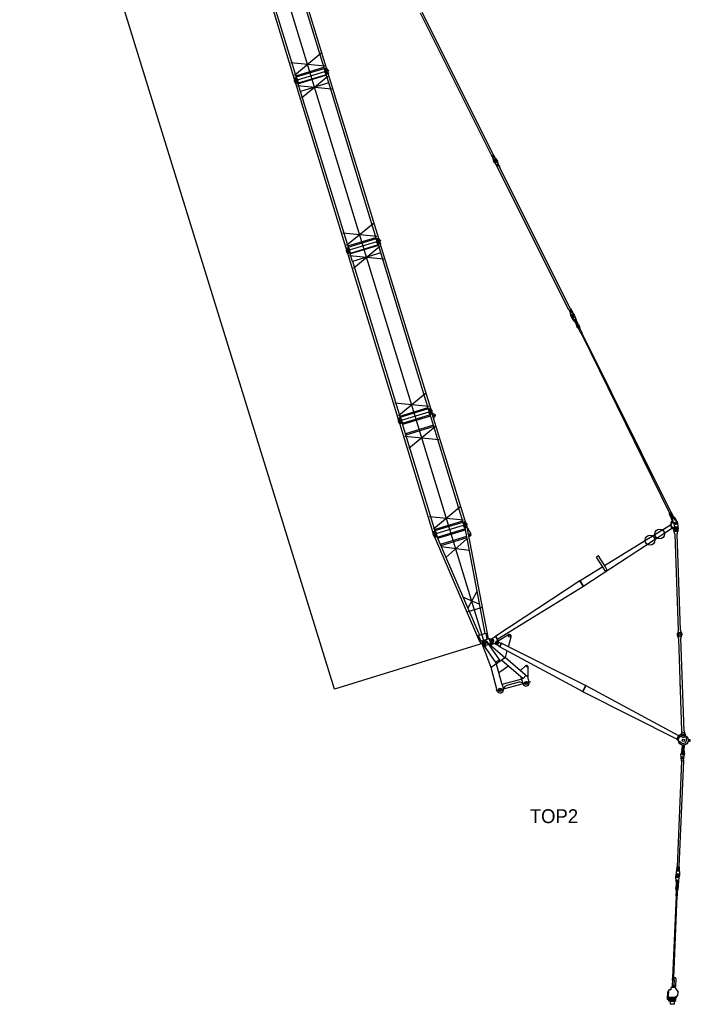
# Model space of a CAD drawing. Extents: x -28247 to 39585, y 18473 to 123068.
# Tile 3 of 5: x 5669 to 39585, y 18473 to 68287. Entities that reach past the tile are written whole.
import ezdxf

# ---------------------------------------------------------------- set-up
doc = ezdxf.new("R2010")
doc.units = 0
doc.layers.get('0').update_dxf_attribs({"linetype": 'CONTINUOUS'})
doc.layers.get('DEFPOINTS').update_dxf_attribs({"linetype": 'CONTINUOUS'})
doc.styles.add('MX_DIMTXSTY_2', font='txt.shx', dxfattribs={"width": 1.15, "bigfont": 'extfont.shx'})
doc.styles.add('MX_NOTE_STANDARD', font='txt.shx', dxfattribs={"bigfont": 'extfont.shx'})
doc.dimstyles.new('MXDIMSTYLE', dxfattribs={"dimtxt": 2.8, "dimasz": 2.5, "dimexe": 1, "dimexo": 0.5, "dimgap": 0.5, "dimtad": 1, "dimdsep": 46, "dimtxsty": 'MX_NOTE_STANDARD', "dimblk1": 'OPEN30', "dimblk2": 'OPEN30', "dimsah": 1, "dimcen": 2.5, "dimadec": 0, "dimazin": 0, "dimtfac": 1, "dimtmove": 0, "dimatfit": 3, "dimldrblk": 'OPEN30', "dimfxl": 1, "dimtzin": 0, "dimarcsym": 0})

# ---------------------------------------------------------------- blocks, each defined once
blk = doc.blocks.new('_OPEN30')
at = {"color": 0, "linetype": 'ByBlock', "lineweight": -2}
for p, q in [((-1, 0.267949), (0, 0)), ((0, 0), (-1, -0.267949)), ((0, 0), (-1, 0))]:
    blk.add_line(p, q, dxfattribs=at)
blk = doc.blocks.new('*D1')
at = {"color": 7, "linetype": 'CONTINUOUS'}
for p, q in [((2583.676879, 122738.175797), (-5004.73171, 120390.461091)), ((21596.609094, 34411.573082), (-5003.776386, 120390.756651)), ((29184.062359, 36758.992228), (21595.65377, 34411.277522))]:
    blk.add_line(p, q, dxfattribs=at)
at = {"layer": 'DEFPOINTS', "color": 0, "linetype": 'CONTINUOUS'}
for p in [(2584.154541, 122738.323577), (-5003.776386, 120390.756651), (29184.540021, 36759.140008)]:
    blk.add_point(p, dxfattribs=at)
at = {"color": 7, "linetype": 'CONTINUOUS', "xscale": 2.77, "yscale": 2.77, "zscale": 2.77}
for p, rotation in [((-5003.776386, 120390.756651), 107.19111), ((21596.609094, 34411.573082), 287.19111)]:
    blk.add_blockref('_OPEN30', p, dxfattribs=dict(at, rotation=rotation))
at = {"color": 7, "linetype": 'CONTINUOUS', "insert": (8726.790343, 77534.313203), "char_height": 900, "attachment_point": 5, "rotation": 287.1911234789, "style": 'MX_DIMTXSTY_2'}
blk.add_mtext('\\A1;90000', dxfattribs=at)

msp = doc.modelspace()

# ---------------------------------------------------------------- linework, layer by layer
at = {"color": 30, "linetype": 'CONTINUOUS'}
for p, q in [((29251.523242, 36540.050853), (9857.544531, 99974.159075)), ((21192.979008, 65829.565829), (18641.745613, 74174.177203)), ((19553.587395, 65328.347684), (17002.353999, 73672.959058)), ((19662.89292, 65361.766126), (17246.239651, 73266.190857)), ((21083.673483, 65796.147388), (18667.020214, 73700.57212)), ((29530.953596, 61436.974322), (25943.491917, 68609.874144)), ((29610.642306, 61476.829917), (26023.180627, 68649.729739)), ((20906.988633, 66569.690059), (19571.945784, 65463.940087)), ((21102.031872, 65931.739791), (19376.902545, 66101.890356)), ((19636.462237, 65448.21599), (21057.2428, 65882.597252)), ((19654.150912, 65390.35961), (21074.931477, 65824.740872)), ((21207.706087, 65834.068402), (21069.042035, 65791.674053)), ((21078.39803, 65761.072332), (21069.042035, 65791.674053)), ((21217.062081, 65803.466679), (21078.39803, 65761.072332)), ((21082.605766, 65762.358781), (21094.051717, 65671.223002)), ((21217.062081, 65803.466679), (21207.706087, 65834.068402)), ((21212.758714, 65802.150993), (21254.232604, 65720.195783)), ((21295.385366, 65717.615046), (19526.510218, 65176.809351)), ((19677.619999, 65366.268698), (19538.955947, 65323.87435)), ((19548.311941, 65293.272628), (19538.955947, 65323.87435)), ((19686.975992, 65335.666976), (19548.311941, 65293.272628)), ((19552.519678, 65294.559077), (19563.965629, 65203.423298)), ((19686.975992, 65335.666976), (19677.619999, 65366.268698)), ((19682.672626, 65334.351289), (19724.146516, 65252.39608)), ((21172.555427, 65505.431031), (19751.774864, 65071.049769)), ((21180.171189, 65476.074939), (19761.972646, 65042.483088)), ((19919.842576, 64326.034189), (21254.885425, 65431.784161)), ((21144.004477, 65561.534982), (21102.530587, 65643.490192)), ((21139.79674, 65560.248532), (21278.460792, 65602.642881)), ((21139.79674, 65560.248532), (21149.152735, 65529.646811)), ((21149.152735, 65529.646811), (21287.816786, 65572.041158)), ((21181.794471, 65475.211832), (21163.784183, 65534.120146)), ((21192.657976, 65469.435649), (21180.171189, 65476.074939)), ((21306.684153, 65096.477165), (21192.657976, 65469.435649)), ((21274.157425, 65601.327195), (21262.711474, 65692.462973)), ((23824.323103, 57222.927213), (21273.089708, 65567.538587)), ((21278.460792, 65602.642881), (21287.816786, 65572.041158)), ((19613.918389, 65093.735279), (19572.444499, 65175.690488)), ((19609.710652, 65092.448829), (19748.374704, 65134.843177)), ((19609.710652, 65092.448829), (19619.066647, 65061.847107)), ((19619.066647, 65061.847107), (19757.730697, 65104.241455)), ((22184.93149, 56721.709068), (19633.698094, 65066.320442)), ((19724.799337, 64963.984458), (21449.928664, 64793.833893)), ((19744.071337, 65133.527491), (19732.625386, 65224.66327)), ((19761.013908, 65040.830569), (19743.00362, 65099.738883)), ((19748.374704, 65134.843177), (19757.730697, 65104.241455)), ((19755.333356, 65029.996302), (19761.972646, 65042.483088)), ((19869.359534, 64657.037818), (19755.333356, 65029.996302)), ((21306.684153, 65096.477165), (19869.359534, 64657.037818)), ((23715.017578, 57189.508772), (21298.364309, 65093.933504)), ((22294.237015, 56755.12751), (19877.583746, 64659.552242)), ((29521.607241, 61432.299826), (29547.097027, 61445.048314)), ((29521.607241, 61432.299826), (29607.940673, 61259.681661)), ((29547.097027, 61445.048314), (29632.086768, 61275.116772)), ((29594.498874, 61468.755924), (29619.98866, 61481.504412)), ((29594.498874, 61468.755924), (29679.488615, 61298.824382)), ((29619.98866, 61481.504412), (29706.322092, 61308.886247)), ((29628.955567, 61281.377408), (29676.357414, 61305.085018)), ((29632.086768, 61275.116772), (29679.488615, 61298.824382)), ((29777.762745, 61231.738235), (29726.119322, 61281.851422)), ((29626.818033, 61156.244588), (29617.697428, 61227.625182)), ((29651.337254, 61094.668268), (29636.572384, 61124.189681)), ((29651.368068, 61094.684515), (29666.131867, 61065.165244)), ((29685.930096, 61038.130772), (29737.572096, 60988.018967)), ((29722.9245, 61074.567981), (29700.558777, 61119.286808)), ((29757.370326, 60960.984496), (29848.177584, 60779.421201)), ((29785.530857, 61105.879991), (29763.165135, 61150.598817)), ((29774.925273, 60966.404082), (29840.885544, 60999.393521)), ((29819.656716, 60876.966428), (29774.925273, 60966.404082)), ((29812.325032, 61175.184865), (29797.560161, 61204.706277)), ((29803.446142, 60868.858854), (29819.656716, 60876.966428)), ((29812.355845, 61175.20111), (29827.119644, 61145.681841)), ((29857.523911, 60784.095407), (29819.656861, 60876.966059)), ((29836.875519, 61113.624774), (29845.995872, 61042.246149)), ((29885.616985, 60909.955867), (29840.885544, 60999.393521)), ((29848.177584, 60779.421201), (29857.523938, 60784.095696)), ((29855.751745, 61010.189082), (29946.559003, 60828.625787)), ((33444.985618, 53611.195873), (29857.523938, 60784.095696)), ((29885.616607, 60909.956031), (29937.212437, 60823.951433)), ((29885.616985, 60909.955867), (29901.827561, 60918.06344)), ((29937.212648, 60823.951292), (29946.559003, 60828.625787)), ((33524.674327, 53651.051469), (29937.212648, 60823.951292)), ((23538.332728, 57963.051444), (22203.289879, 56857.301471)), ((23733.375967, 57325.101175), (22008.24664, 57495.25174)), ((23926.729461, 57110.97643), (22157.854313, 56570.170735)), ((22267.806332, 56841.577374), (23688.586895, 57275.958637)), ((22285.495007, 56783.720994), (23706.275572, 57218.102256)), ((23803.899522, 56898.792415), (22383.118959, 56464.411153)), ((23811.515284, 56869.436323), (22393.316741, 56435.844473)), ((22551.186671, 55719.395573), (23886.22952, 56825.145545)), ((23839.050182, 57227.429786), (23700.38613, 57185.035437)), ((23709.742125, 57154.433716), (23700.38613, 57185.035437)), ((23848.406176, 57196.828063), (23709.742125, 57154.433716)), ((23713.949861, 57155.720165), (23725.395812, 57064.584386)), ((23775.348572, 56954.896366), (23733.874682, 57036.851576)), ((23771.140835, 56953.609916), (23909.804887, 56996.004265)), ((23771.140835, 56953.609916), (23780.49683, 56923.008195)), ((23780.49683, 56923.008195), (23919.160881, 56965.402542)), ((23813.138566, 56868.573216), (23795.128278, 56927.48153)), ((23824.002071, 56862.797033), (23811.515284, 56869.436323)), ((23938.028248, 56489.838549), (23824.002071, 56862.797033)), ((23848.406176, 57196.828063), (23839.050182, 57227.429786)), ((23844.102809, 57195.512377), (23885.576699, 57113.557168)), ((23905.50152, 56994.688579), (23894.055569, 57085.824357)), ((26455.667198, 48616.288598), (23904.433803, 56960.899971)), ((23909.804887, 56996.004265), (23919.160881, 56965.402542)), ((22308.964094, 56759.630082), (22170.300042, 56717.235734)), ((22179.656036, 56686.634012), (22170.300042, 56717.235734)), ((22318.320087, 56729.028361), (22179.656036, 56686.634012)), ((22183.863773, 56687.920461), (22195.309724, 56596.784682)), ((22245.262484, 56487.096663), (22203.788594, 56569.051872)), ((22241.054747, 56485.810214), (22379.718799, 56528.204561)), ((22241.054747, 56485.810214), (22250.410742, 56455.208492)), ((22250.410742, 56455.208492), (22389.074792, 56497.60284)), ((24816.275585, 48115.070453), (22265.042189, 56459.681826)), ((22318.320087, 56729.028361), (22308.964094, 56759.630082)), ((22314.016721, 56727.712673), (22355.490611, 56645.757464)), ((22356.143432, 56357.345842), (24081.272759, 56187.195277)), ((22375.415432, 56526.888875), (22363.969481, 56618.024654)), ((22392.358002, 56434.191953), (22374.347714, 56493.100268)), ((22379.718799, 56528.204561), (22389.074792, 56497.60284)), ((22386.677451, 56423.357687), (22393.316741, 56435.844473)), ((22500.703629, 56050.399203), (22386.677451, 56423.357687)), ((23938.028248, 56489.838549), (22500.703629, 56050.399203)), ((26346.361673, 48582.870156), (23929.708404, 56487.294888)), ((24925.58111, 48148.488894), (22508.927841, 56052.913626)), ((33435.639262, 53606.521378), (33461.129048, 53619.269866)), ((33435.639262, 53606.521378), (33521.972694, 53433.903213)), ((33461.129048, 53619.269866), (33546.118789, 53449.338324)), ((33508.530896, 53642.977475), (33534.020682, 53655.725964)), ((33508.530896, 53642.977475), (33593.520636, 53473.045934)), ((33540.850054, 53330.466139), (33531.72945, 53401.846734)), ((33534.020682, 53655.725964), (33620.354113, 53483.1078)), ((33542.987588, 53455.59896), (33590.389435, 53479.30657)), ((33546.118789, 53449.338324), (33593.520636, 53473.045934)), ((33691.794767, 53405.959787), (33640.151344, 53456.072973)), ((33699.510121, 53280.063084), (33677.144386, 53324.781904)), ((33726.357053, 53349.406416), (33711.592182, 53378.927829)), ((33829.224118, 53087.774529), (33729.639844, 53341.954931)), ((33565.369276, 53268.889819), (33550.604406, 53298.411233)), ((33712.95578, 53029.623485), (33569.309687, 53261.766763)), ((33636.903773, 53248.751055), (33614.538038, 53293.469876)), ((33681.637567, 53136.952638), (33698.631019, 53145.451767)), ((33681.637567, 53136.952638), (33824.780018, 52850.748696)), ((33698.631019, 53145.451767), (33841.773469, 52859.247825)), ((33712.954656, 53029.62494), (33730.842184, 53038.571234)), ((33745.138551, 53168.712111), (33762.131648, 53177.211062)), ((33745.138551, 53168.712111), (33888.281001, 52882.508168)), ((33747.835636, 53047.070363), (33794.343167, 53070.330706)), ((33762.131648, 53177.211062), (33905.274098, 52891.007121)), ((33762.149371, 53020.686345), (33806.868178, 53043.052073)), ((33762.149371, 53020.686345), (33918.711262, 52707.651111)), ((33806.868178, 53043.052073), (33963.430068, 52730.016839)), ((33811.336265, 53078.829658), (33829.223792, 53087.775953)), ((33824.780018, 52850.748696), (33841.773469, 52859.247825)), ((33835.421162, 52800.384301), (33861.361572, 52813.358174)), ((33917.719701, 52700.67379), (33861.361572, 52813.358174)), ((33888.281001, 52882.508168), (33905.274098, 52891.007121)), ((33913.241435, 52839.305443), (33939.180342, 52852.278566)), ((33969.599564, 52726.621059), (33913.241435, 52839.305443)), ((33995.538473, 52739.594182), (33939.180342, 52852.278566)), ((33891.779292, 52687.699917), (33835.421162, 52800.384301)), ((33918.711262, 52707.651111), (33963.430068, 52730.016839)), ((33948.145555, 52625.316802), (33936.426431, 52648.748424)), ((33954.8382, 52623.113355), (33948.126842, 52625.349631)), ((33948.145419, 52625.316734), (34011.641817, 52657.073914)), ((33954.859197, 52623.079652), (34009.404871, 52650.360204)), ((34072.499208, 52387.866505), (33954.859334, 52623.079721)), ((34011.641831, 52657.07392), (33999.922706, 52680.505542)), ((34009.3967, 52650.406441), (34011.62685, 52657.099414)), ((34127.044869, 52415.146777), (34009.404885, 52650.36021)), ((34072.499318, 52387.866288), (34127.044992, 52415.146839)), ((34079.208004, 52385.63075), (34072.499318, 52387.866069)), ((34079.207772, 52385.630979), (34124.809683, 52408.438384)), ((34085.915595, 52388.985839), (38540.502319, 43319.023581)), ((38622.210444, 43356.756622), (34118.101737, 52405.083462)), ((34127.046694, 52415.147186), (34124.81139, 52408.438752)), ((26169.676823, 49356.412828), (24834.633974, 48250.662855)), ((26364.720062, 48718.462559), (24639.590735, 48888.613124)), ((24810.877815, 47970.160256), (26543.097838, 48499.759224)), ((24899.150427, 48234.938758), (26319.93099, 48669.320021)), ((24916.839102, 48177.082378), (26337.619667, 48611.46364)), ((26470.394277, 48620.79117), (26331.730225, 48578.396821)), ((26341.08622, 48547.7951), (26331.730225, 48578.396821)), ((26479.750271, 48590.189448), (26341.08622, 48547.7951)), ((26345.293956, 48549.081549), (26356.739907, 48457.94577)), ((26406.719224, 48348.307697), (26365.257029, 48430.224655)), ((26402.520258, 48346.992559), (26541.18431, 48389.386907)), ((26402.520258, 48346.992559), (26411.879177, 48316.381274)), ((26411.879177, 48316.381274), (26550.543228, 48358.775622)), ((28100.64589, 42845.068584), (26426.510625, 48320.854609)), ((26479.750271, 48590.189448), (26470.394277, 48620.79117)), ((26475.446904, 48588.873761), (26516.920794, 48506.918552)), ((26536.886791, 48388.052095), (26525.449611, 48479.159184)), ((28209.951415, 42878.487025), (26535.81615, 48354.27305)), ((26541.18431, 48389.386907), (26550.543228, 48358.775622)), ((26554.448813, 48380.203849), (26544.885776, 48377.280101)), ((26554.448813, 48380.203849), (26666.710869, 48320.497507)), ((24940.308189, 48152.991466), (24801.644137, 48110.597119)), ((24811.000131, 48079.995396), (24801.644137, 48110.597119)), ((24949.664182, 48122.389745), (24811.000131, 48079.995396)), ((24815.207868, 48081.281845), (24826.653819, 47990.146067)), ((24876.645623, 47880.501355), (24835.183427, 47962.418312)), ((24872.395918, 47879.18116), (25011.05997, 47921.575508)), ((24872.395918, 47879.18116), (24881.754837, 47848.569876)), ((24881.754837, 47848.569876), (25020.418887, 47890.964224)), ((26570.569365, 42377.271804), (24896.434099, 47853.057829)), ((24949.664182, 48122.389745), (24940.308189, 48152.991466)), ((24945.360816, 48121.074058), (24986.834706, 48039.118848)), ((25006.807342, 47920.264878), (24995.363523, 48011.35948)), ((26679.87489, 42410.690245), (25005.739624, 47886.47627)), ((25011.05997, 47921.575508), (25020.418887, 47890.964224)), ((26435.287716, 48292.146369), (25014.516716, 47857.76803)), ((26452.976393, 48234.289988), (25032.205393, 47799.91165)), ((26454.438267, 48229.50847), (26448.194874, 48232.828114)), ((26613.493748, 48134.406701), (26603.93071, 48131.482953)), ((25180.111023, 47333.275298), (25173.86763, 47336.594943)), ((26596.090941, 47766.188838), (25175.319941, 47331.8105)), ((26613.779617, 47708.332459), (25193.008617, 47273.95412)), ((26678.40632, 47692.589784), (25343.328142, 46586.818554)), ((26591.309421, 47764.726965), (26594.629067, 47770.970358)), ((25148.291543, 47224.781309), (26873.452483, 47054.629953)), ((27923.931802, 43618.706885), (26588.821463, 42513.040848)), ((38622.210444, 43356.756622), (38604.961283, 43348.790911)), ((38755.897441, 43021.949769), (38604.961283, 43348.790911)), ((38773.146601, 43029.91548), (38622.210444, 43356.756622)), ((26393.817024, 43150.89841), (28118.945803, 42980.852247)), ((26653.414969, 42497.235739), (28074.185969, 42931.614078)), ((26671.103645, 42439.379359), (28091.874645, 42873.757698)), ((28224.678493, 42882.989597), (28086.014442, 42840.595249)), ((28234.00525, 42852.483506), (28095.341198, 42810.089157)), ((28234.00525, 42852.483506), (28224.678493, 42882.989597)), ((28229.701884, 42851.167819), (28271.175774, 42769.212609)), ((38555.462335, 43281.865362), (38538.212621, 43273.899396)), ((38638.834064, 43056.011064), (38538.212621, 43273.899396)), ((38557.752034, 43326.989547), (38540.502319, 43319.023581)), ((38691.438477, 42992.182438), (38540.502319, 43319.023581)), ((38656.083779, 43063.97703), (38555.462335, 43281.865362)), ((38708.688191, 43000.148405), (38557.752034, 43326.989547)), ((38675.433386, 43282.174886), (38566.710881, 43231.966528)), ((38627.109623, 43298.408812), (38581.716234, 43277.446017)), ((38618.548148, 43195.340035), (38601.298434, 43187.374069)), ((38656.457544, 43234.858048), (38611.064155, 43213.895254)), ((38638.834064, 43056.011064), (38625.216044, 43049.722224)), ((38625.216054, 43049.722152), (38682.725327, 42897.569463)), ((38679.516727, 43184.925084), (38634.123338, 43163.96229)), ((38701.721533, 42919.832879), (38638.834064, 43056.011064)), ((38658.051314, 43329.241241), (38640.8016, 43321.275274)), ((38741.423043, 43103.386942), (38640.8016, 43321.275274)), ((38664.66631, 43095.47455), (38647.416595, 43087.508583)), ((38718.971247, 42927.798846), (38656.083779, 43063.97703)), ((38758.672758, 43111.352909), (38658.051314, 43329.241241)), ((38683.006558, 43225.10711), (38665.757397, 43217.141399)), ((38722.355833, 43094.581651), (38675.146584, 43072.780287)), ((38708.688191, 43000.148405), (38691.438477, 42992.182438)), ((38718.971247, 42927.798846), (38701.721533, 42919.832879)), ((38757.647347, 42799.888048), (38710.213549, 42874.426124)), ((38729.12472, 43125.241625), (38711.875559, 43117.275914)), ((38804.310511, 42967.208758), (38741.423043, 43103.386942)), ((38744.234293, 42820.933237), (38803.087991, 42855.984375)), ((38773.146601, 43029.91548), (38755.897441, 43021.949769)), ((38821.560226, 42975.174724), (38758.672758, 43111.352909)), ((38772.290273, 43117.64144), (38758.672787, 43111.352846)), ((38772.290273, 43117.64144), (38933.251733, 42825.700549)), ((38821.560226, 42975.174724), (38804.310511, 42967.208758)), ((28312.328535, 42766.631872), (26543.424698, 42225.817406)), ((26694.554153, 42415.178199), (26555.890101, 42372.78385)), ((26565.216858, 42342.277759), (26555.890101, 42372.78385)), ((26703.88091, 42384.672108), (26565.216858, 42342.277759)), ((26569.47241, 42343.578827), (26580.927924, 42252.445972)), ((26703.88091, 42384.672108), (26694.554153, 42415.178199)), ((26699.615795, 42383.368116), (26741.089685, 42301.412905)), ((28191.004059, 42526.778992), (26782.961462, 42096.292163)), ((28202.275936, 42466.960777), (26807.057374, 42040.394694)), ((28095.341198, 42810.089157), (28086.014442, 42840.595249)), ((28099.548935, 42811.375607), (28110.994887, 42720.239828)), ((28160.947646, 42610.551808), (28119.483319, 42692.509941)), ((28156.692094, 42609.25074), (28166.048089, 42578.649018)), ((28156.701657, 42609.253664), (28295.365709, 42651.648011)), ((28166.057651, 42578.651942), (28304.721703, 42621.04629)), ((28180.402208, 42583.037563), (29189.168294, 37231.116788)), ((28291.110157, 42650.346944), (28279.664206, 42741.482722)), ((28290.377147, 42616.660668), (29356.920825, 36958.239713)), ((28295.356146, 42651.645088), (28304.71214, 42621.043367)), ((28319.106303, 42572.218391), (28299.45176, 42568.509848)), ((28319.106303, 42572.218391), (28484.439546, 42274.864431)), ((38683.711231, 42558.502276), (34198.234467, 39623.227917)), ((38579.609494, 42722.19659), (35248.527551, 40664.536136)), ((38587.690927, 42739.15803), (38574.146076, 42730.570423)), ((38688.979112, 42550.019976), (38574.146076, 42730.570423)), ((38765.735726, 42459.222056), (38587.690927, 42739.15803)), ((38593.054437, 42730.779918), (38614.9774, 42744.731035)), ((38624.212464, 42786.164277), (38608.976844, 42810.034047)), ((38702.523963, 42558.607583), (38688.979112, 42550.019976)), ((38792.837997, 42632.64099), (38695.012481, 42570.396886)), ((38749.999185, 42464.698743), (38748.254048, 42514.668278)), ((38807.260145, 42280.58513), (38755.695819, 42433.378487)), ((38757.647347, 42799.888048), (38792.837997, 42632.64099)), ((38814.959582, 42466.967422), (38813.214445, 42516.936957)), ((38842.99134, 42790.262338), (38841.649397, 42792.945467)), ((38903.159609, 42520.078204), (38904.904746, 42470.108669)), ((38925.588005, 42284.717615), (38966.367382, 42440.735986)), ((38938.690976, 42788.726732), (38967.443185, 42531.121297)), ((38969.865142, 42472.377347), (38968.120005, 42522.346883)), ((26630.861558, 42142.752104), (26589.397231, 42224.710238)), ((26626.606006, 42141.451036), (26635.962001, 42110.849314)), ((26626.615569, 42141.45396), (26765.279621, 42183.848308)), ((26635.971563, 42110.852238), (26774.635615, 42153.246587)), ((26650.31612, 42115.237861), (28930.294571, 36827.805461)), ((26761.024069, 42182.54724), (26749.578118, 42273.683019)), ((26760.291058, 42148.860964), (28916.774717, 37147.836746)), ((26765.270058, 42183.845384), (26774.626052, 42153.243663)), ((28264.40871, 42137.322915), (26939.880125, 41732.369178)), ((28275.690152, 42077.507624), (26963.985601, 41676.474633)), ((27224.569556, 41072.156412), (28286.843982, 42018.280734)), ((28425.881276, 42150.091359), (28379.96029, 42141.384774)), ((38982.111076, 37394.310766), (38812.455805, 42252.149147)), ((39092.044055, 37398.150068), (38922.388783, 42255.988449)), ((28397.581366, 41430.786284), (26987.848709, 41621.133403)), ((34936.351644, 41155.536742), (34842.031179, 41095.549035)), ((35291.151022, 40389.208169), (34842.031179, 41095.549035)), ((35287.803337, 40602.860674), (34936.351644, 41155.536742)), ((36113.646299, 41184.941289), (36108.579468, 41181.721471)), ((35153.453854, 40605.81304), (34019.009353, 39905.015069)), ((35157.754078, 40598.890751), (35152.687248, 40595.670934)), ((35374.974944, 40441.844181), (35288.128743, 40602.274064)), ((35371.879019, 40430.000818), (35303.476806, 40386.533278)), ((34005.368874, 39896.323273), (29743.620517, 37103.25511)), ((34013.545936, 39913.388902), (34000.100992, 39904.805574)), ((34190.061686, 39606.062381), (34000.100992, 39904.805574)), ((34203.506628, 39614.645709), (34013.545936, 39913.388902)), ((34184.593987, 39614.536122), (29847.722254, 36939.560797)), ((34203.506628, 39614.645709), (34190.061686, 39606.062381)), ((28907.950684, 38723.092373), (28084.178389, 39078.681148)), ((28789.238154, 39352.911379), (28330.470615, 38507.513643)), ((29064.85405, 38552.510303), (28275.511325, 38311.181207)), ((28552.867646, 37703.102483), (28547.756664, 37698.71651)), ((38978.911853, 37365.581601), (38938.132477, 37209.563228)), ((39097.239714, 37369.714086), (39148.804039, 37216.920727)), ((28862.839183, 37131.346806), (29243.094265, 37247.603803)), ((28862.839183, 37131.346806), (28865.762931, 37121.783768)), ((28865.762931, 37121.783768), (28985.28204, 36844.617013)), ((28918.876303, 36824.314506), (29416.154282, 36976.34941)), ((29243.094265, 37247.603803), (29246.018013, 37238.040765)), ((29246.018013, 37238.040765), (29301.933356, 36941.428161)), ((29495.085919, 36718.144458), (29416.144719, 36976.346486)), ((29416.154282, 36976.34941), (29577.343848, 36955.464591)), ((29736.630911, 37084.638887), (29522.831965, 36942.657891)), ((29739.4045, 37110.080915), (29725.899612, 37101.49502)), ((29838.588957, 36924.255854), (29725.899612, 37101.49502)), ((29736.630911, 37084.638887), (29730.000019, 37094.564171)), ((29852.093844, 36932.841749), (29739.4045, 37110.080915)), ((29873.960053, 36794.150557), (29815.568027, 36885.93541)), ((29852.093844, 36932.841749), (29821.712842, 36913.523698)), ((29838.546396, 36849.81633), (30392.683746, 37177.899502)), ((30455.466249, 36804.11232), (30531.994709, 37071.013791)), ((38991.895675, 36993.808255), (38940.33135, 37146.601613)), ((39159.766058, 32307.412035), (38997.094826, 36965.272333)), ((39106.514733, 36983.802679), (39151.002912, 37153.959112)), ((39269.699036, 32311.251337), (39106.514733, 36983.802679)), ((28918.876303, 36824.314506), (29151.983239, 36613.246222)), ((29508.757482, 35510.507548), (29062.652103, 36713.953403)), ((29089.529373, 36692.581523), (29749.127179, 35750.600782)), ((29495.095482, 36718.147383), (29151.983239, 36613.246222)), ((29279.550971, 36825.698585), (29939.184318, 35883.62384)), ((29291.029938, 36833.704991), (29334.594656, 36771.498103)), ((29334.594656, 36771.498103), (30215.369116, 36005.353565)), ((29485.117834, 36640.565025), (29653.948803, 36740.523275)), ((29495.095482, 36718.147383), (29616.357026, 36813.152569)), ((29530.064484, 36805.141433), (29769.458385, 36680.273387)), ((29944.460427, 36583.274822), (29767.687169, 36681.198424)), ((30023.082174, 36733.978043), (29841.665888, 36822.994755)), ((29933.822713, 36562.900843), (30033.715607, 36754.451931)), ((29948.012421, 36555.501401), (29933.822713, 36562.900843)), ((29938.642737, 36572.816233), (29944.460427, 36583.274822)), ((29948.012421, 36555.501401), (30047.905317, 36747.052489)), ((29952.625477, 36564.407007), (34144.371604, 34293.338215)), ((30028.363219, 36744.81401), (30023.082174, 36733.978043)), ((30047.905317, 36747.052489), (30033.715607, 36754.451931)), ((30043.27228, 36738.146026), (34304.389782, 34600.068296)), ((30387.06959, 36565.640722), (30455.466249, 36804.11232)), ((30233.960089, 36018.306628), (29508.757482, 35510.507548)), ((29917.629522, 35886.54691), (29753.796645, 35771.835132)), ((29917.629522, 35886.54691), (29926.054417, 35874.515202)), ((29939.184318, 35883.62384), (29926.054417, 35874.515202)), ((30046.547465, 35887.077152), (31125.588223, 34948.421519)), ((30230.858474, 36020.995492), (30328.333124, 36360.85033)), ((30233.949592, 36018.299278), (31365.260169, 35034.175168)), ((29514.493847, 35502.313006), (29508.757482, 35510.507548)), ((29821.928527, 34341.737298), (29508.757482, 35510.507548)), ((29762.22154, 35759.803424), (29749.127179, 35750.600782)), ((29753.796645, 35771.835132), (29762.22154, 35759.803424)), ((29774.623843, 35696.671652), (30054.409674, 34652.496717)), ((30393.146857, 35585.561772), (29897.384159, 35238.523916)), ((30994.628284, 35356.586875), (31247.132557, 35603.60432)), ((31301.923156, 35618.285417), (31247.132557, 35603.60432)), ((31363.160399, 35582.930078), (31370.618811, 35555.094904)), ((31370.538005, 35500.531892), (31364.547406, 35500.479631)), ((31370.618811, 35555.094904), (31369.825538, 35019.455202)), ((31063.773184, 34922.954854), (30054.409674, 34652.496717)), ((31125.889755, 34691.132656), (31036.079546, 35026.308918)), ((31125.588223, 34948.421519), (31271.37376, 35115.846709)), ((31434.986019, 34773.95475), (31365.260169, 35034.175168)), ((29766.455406, 34326.87332), (31524.720529, 34797.99904)), ((30068.898561, 34656.379002), (30131.015132, 34424.556804)), ((30118.07418, 34472.853095), (30154.779361, 34482.688219)), ((30169.268248, 34486.570505), (30154.779361, 34482.688219)), ((30169.268248, 34486.570505), (30259.819306, 34579.161816)), ((30920.888038, 34770.788515), (30305.438738, 34605.879372)), ((31098.459915, 34735.546662), (30973.773721, 34770.465325)), ((31112.948803, 34739.428947), (31098.459915, 34735.546662)), ((34139.848466, 34284.436461), (34309.117016, 34608.878702)), ((34154.078139, 34277.038731), (34323.346689, 34601.480972)), ((34323.346689, 34601.480972), (34309.117016, 34608.878702)), ((39006.905507, 32062.617023), (34318.823551, 34592.579218)), ((39076.509045, 34691.358643), (39070.512701, 34691.149226)), ((39074.002975, 34591.210155), (39070.512701, 34691.149226)), ((39079.99932, 34591.419572), (39074.002975, 34591.210155)), ((34154.078139, 34277.038731), (34139.848466, 34284.436461)), ((34158.805373, 34285.849137), (38916.258704, 31888.878002)), ((38911.635658, 31879.971968), (39011.528553, 32071.523057)), ((38925.865331, 31872.574238), (39025.758227, 32064.125327)), ((39025.758227, 32064.125327), (39011.528553, 32071.523057)), ((39025.758227, 32064.125327), (39147.979312, 32176.05913)), ((39156.570325, 32278.58293), (39115.787458, 32122.664497)), ((39274.894696, 32282.815354), (39326.45902, 32130.021996)), ((39329.354746, 32119.770662), (39387.141883, 31871.316346)), ((38925.865331, 31872.574238), (38911.635658, 31879.971968)), ((38925.865331, 31872.574238), (39132.131869, 31709.553333)), ((39166.953093, 31593.452127), (39156.60245, 31346.768132)), ((39215.662969, 31585.507931), (39202.135434, 31263.109961)), ((39227.653966, 31585.042465), (39214.124854, 31262.606895)), ((39276.871209, 31589.193864), (39266.126492, 31333.118009)), ((39546.852033, 31781.904674), (39474.837193, 31778.310778)), ((39550.192997, 31861.497672), (39478.732856, 31871.114103)), ((39503.238884, 31784.130986), (39506.613095, 31864.482839)), ((39133.165583, 30788.210718), (39112.947063, 31130.286817)), ((39154.228062, 31328.905781), (39115.006438, 31155.446165)), ((39127.234846, 30888.547139), (39155.467755, 30887.362511)), ((39143.606877, 30787.771577), (39155.467419, 30887.362491)), ((39149.668159, 30987.693846), (39150.087412, 30997.685786)), ((39149.668159, 30987.693846), (39243.335742, 30983.763637)), ((39150.087412, 30997.685786), (39243.754995, 30993.755577)), ((39155.467755, 30887.362511), (39159.659978, 30987.274598)), ((39167.402421, 31127.072428), (39167.821664, 31137.064126)), ((39214.124854, 31262.606895), (39202.135434, 31263.109961)), ((39229.1517, 30884.270797), (39233.343923, 30984.182885)), ((39237.758906, 31134.129621), (39237.339663, 31124.137923)), ((39243.069133, 30783.598656), (39291.872891, 31122.779108)), ((39243.335742, 30983.763637), (39243.754995, 30993.755577)), ((39266.126475, 31333.11797), (39291.928367, 31148.022677)), ((39143.607108, 30787.772183), (38918.903, 25432.461597)), ((39232.627901, 30784.036949), (39007.923793, 25428.726363)), ((39133.165551, 30788.210302), (39143.607108, 30787.772183)), ((39143.607108, 30787.772183), (39232.627901, 30784.036949)), ((39229.1517, 30884.270797), (39257.384609, 30883.086169)), ((39229.152345, 30884.271005), (39232.628383, 30784.036824)), ((39232.627901, 30784.036949), (39243.069457, 30783.598831)), ((38908.461837, 25432.901679), (38855.197948, 24991.781538)), ((38908.461444, 25432.899716), (38918.903, 25432.461597)), ((38918.902787, 25432.463036), (38922.378775, 25332.230318)), ((38918.903, 25432.461597), (39007.923793, 25428.726363)), ((38996.064271, 25329.138503), (39007.92461, 25428.727721)), ((39007.923793, 25428.726363), (39018.36535, 25428.288245)), ((39018.365122, 25428.290234), (39034.488826, 24984.258651)), ((38865.770744, 24654.007728), (38854.601698, 24977.889414)), ((38894.146292, 25333.412377), (38922.379201, 25332.227749)), ((38908.19516, 25232.73491), (38907.775937, 25222.743701)), ((38907.775937, 25222.743701), (39001.443519, 25218.813492)), ((38908.19516, 25232.73491), (39001.862742, 25228.8047)), ((38922.379201, 25332.227749), (38918.186978, 25232.315662)), ((38961.044791, 25374.143651), (39020.992043, 25371.628317)), ((38961.58978, 25387.132222), (39021.537032, 25384.616888)), ((38996.063147, 25329.136036), (38991.870924, 25229.223948)), ((38995.657319, 24648.557417), (39033.91915, 24970.365008)), ((38996.063147, 25329.136036), (39024.296056, 25327.951408)), ((39001.862742, 25228.8047), (39001.443519, 25218.813492)), ((39020.992043, 25371.628317), (39021.537032, 25384.616888)), ((38858.671744, 24318.014703), (38863.953618, 24443.896127)), ((38891.611476, 24411.207911), (38862.633067, 24412.42382)), ((38863.953618, 24443.896127), (38895.933338, 24442.554286)), ((38865.771135, 24654.008555), (38885.753553, 24653.17011)), ((38890.364998, 24763.073406), (38876.94972, 24443.350822)), ((38879.255607, 24498.306374), (38898.239224, 24497.509838)), ((38882.190163, 24568.244835), (38901.17378, 24567.4483)), ((38887.650153, 24316.798794), (38892.932027, 24442.680219)), ((38890.364998, 24763.073406), (38909.348615, 24762.276871)), ((38904.478532, 24622.358029), (38891.901699, 24322.617863)), ((38895.611816, 24411.04006), (38945.56786, 24408.943949)), ((38909.348615, 24762.276871), (38895.933338, 24442.554286)), ((38899.238253, 24497.46792), (38949.194297, 24495.371808)), ((38902.172809, 24567.406381), (38952.128853, 24565.31027)), ((38904.478532, 24622.358029), (38954.434576, 24620.261918)), ((38904.73717, 24652.373574), (38956.691425, 24650.193619)), ((38954.434576, 24620.261918), (38941.857743, 24320.521751)), ((38945.606314, 24314.367005), (38950.888187, 24440.248429)), ((38961.30287, 24760.096916), (38947.887592, 24440.374332)), ((38947.887592, 24440.374332), (38979.864766, 24439.032598)), ((38950.193479, 24495.329884), (38969.176714, 24494.533364)), ((38953.128035, 24565.268345), (38972.111271, 24564.471825)), ((38961.30287, 24760.096916), (38980.286106, 24759.300396)), ((38980.286106, 24759.300396), (38966.870828, 24439.577812)), ((38974.582892, 24313.151173), (38979.864766, 24439.032598)), ((38975.67466, 24649.3971), (38995.657078, 24648.558655)), ((38709.710747, 19813.445388), (38883.807487, 23962.644636)), ((38745.659233, 19811.752463), (38919.763703, 23961.135945)), ((38889.221909, 24354.258021), (38860.2435, 24355.47393)), ((38876.314003, 23962.958096), (38871.528474, 23968.162712)), ((38871.528742, 23968.164241), (38882.553961, 24230.925226)), ((38871.528742, 23968.164241), (38932.46202, 23965.607535)), ((38876.314735, 23962.959026), (38927.256805, 23960.821541)), ((38882.551985, 24230.964569), (38877.763858, 24236.172103)), ((38877.763864, 24236.134523), (38878.862193, 24262.31071)), ((38877.763864, 24236.134523), (38948.696277, 24233.158261)), ((38882.553352, 24230.925251), (38943.487239, 24228.368519)), ((38891.901699, 24322.617863), (38941.857743, 24320.521751)), ((38893.222249, 24354.09017), (38943.178293, 24351.994059)), ((38932.46229, 23965.606246), (38927.25763, 23960.820766)), ((38932.46202, 23965.607535), (38943.487239, 24228.368519)), ((38943.50312, 24228.412644), (38948.696277, 24233.187551)), ((38976.155868, 24350.610349), (38947.178679, 24351.826206)), ((38948.696277, 24233.158261), (38949.794607, 24259.334448)), ((38978.545435, 24407.560239), (38949.568246, 24408.776096)), ((38660.602859, 19447.845308), (38655.152976, 19317.959764)), ((38660.602859, 19447.845308), (38763.51676, 19443.527131)), ((38681.137068, 19698.204565), (38670.614588, 19447.425224)), ((38682.58364, 19446.923014), (38677.133533, 19317.032119)), ((38681.137171, 19698.20474), (38680.745486, 19771.16072)), ((38690.129155, 19697.827265), (38681.137068, 19698.204565)), ((38755.072012, 19695.10232), (38690.129155, 19697.827265)), ((38741.535979, 19444.449425), (38736.08527, 19314.544178)), ((38829.46944, 19812.086257), (38745.820508, 19815.596092)), ((38764.0641, 19694.725019), (38753.54162, 19443.945679)), ((38764.0641, 19694.725019), (38755.072012, 19695.10232)), ((38763.51676, 19443.527131), (38758.065826, 19313.616533)), ((38764.064082, 19694.725871), (38770.56562, 19767.388712)), ((38858.185399, 19780.854964), (38841.164973, 19375.211887)), ((38425.251124, 18733.407275), (38440.851777, 19103.064675)), ((38440.851906, 19103.064917), (38451.688824, 19120.130227)), ((38475.559758, 19119.122802), (38451.581088, 19120.134774)), ((38458.588367, 18716.985769), (38475.559758, 19119.122802)), ((38500.699147, 19110.035907), (38475.221642, 19111.111134)), ((38490.040281, 18833.7566), (38505.725584, 19205.419782)), ((38595.540453, 19199.134812), (38505.620495, 19202.929704)), ((38600.652294, 19320.259857), (38595.540453, 19199.134812)), ((38827.449601, 19310.688329), (38600.652294, 19320.259857)), ((38682.9813, 19415.39816), (38738.934874, 19413.050397)), ((38809.93368, 19346.495928), (38759.534148, 19348.610648)), ((38827.449605, 19310.688323), (38963.231244, 19089.219174)), ((38956.772035, 18936.168938), (38963.231215, 19089.219177)), ((38433.267896, 18718.049354), (38425.247868, 18733.401099)), ((38458.588367, 18716.985769), (38433.264993, 18718.054492)), ((38490.14587, 18836.258523), (38463.669193, 18837.375918)), ((38467.990651, 18904.252825), (38467.034139, 18905.293631)), ((38467.035873, 18905.292409), (38468.005648, 18928.271223)), ((38492.970884, 18903.197228), (38467.992813, 18904.251378)), ((38469.044784, 18929.230708), (38468.00362, 18928.273866)), ((38494.02497, 18928.173775), (38469.046898, 18929.227925)), ((38806.629678, 18817.392905), (38489.913785, 18830.759268)), ((38500.193609, 18825.322215), (38500.404384, 18830.316533)), ((38500.193609, 18825.322215), (38579.12332, 18821.991144)), ((38504.021374, 18821.157096), (38504.190037, 18825.153553)), ((38504.021374, 18821.157096), (38507.018706, 18821.030599)), ((38504.776461, 18637.46213), (38511.818878, 18804.332176)), ((38505.254949, 18636.941492), (38507.209539, 18636.859002)), ((38516.506793, 18681.068593), (38505.35238, 18651.101886)), ((38507.187369, 18825.027057), (38506.344059, 18805.044844)), ((38527.183991, 18802.332053), (38506.344075, 18805.044831)), ((38520.389966, 18667.948097), (38507.692917, 18637.168088)), ((38515.512033, 18678.39668), (38520.584485, 18798.588398)), ((38520.220439, 18663.333708), (38544.693726, 18662.300862)), ((38531.534115, 18797.163062), (38527.320154, 18697.313268)), ((38545.52168, 18796.572744), (38541.307713, 18696.722814)), ((38555.797503, 18635.137904), (38545.739025, 18666.878192)), ((38550.291861, 18801.356831), (38571.28625, 18802.304078)), ((38559.304052, 18648.824792), (38550.71418, 18679.624754)), ((38551.479971, 18676.878725), (38556.552422, 18797.070443)), ((38556.253117, 18634.789216), (38558.207737, 18634.706725)), ((38558.72839, 18635.185197), (38565.770806, 18802.055227)), ((38572.12956, 18822.286301), (38571.286251, 18802.304088)), ((38574.95823, 18818.163347), (38571.960898, 18818.289844)), ((38574.95823, 18818.163347), (38575.126892, 18822.159805)), ((38761.048415, 18472.514488), (38577.213047, 18480.272893)), ((38577.213098, 18480.274112), (38591.823115, 18826.458388)), ((38579.12332, 18821.991144), (38579.334095, 18826.985462)), ((38589.92572, 18781.499629), (38579.934614, 18781.921284)), ((38579.934665, 18781.922502), (38581.832009, 18826.880042)), ((38757.086941, 18615.811897), (38593.234168, 18622.726977)), ((38602.102712, 18821.021344), (38602.313487, 18826.015663)), ((38602.102712, 18821.021344), (38681.032422, 18817.690273)), ((38605.930477, 18816.856225), (38606.099139, 18820.852683)), ((38605.930477, 18816.856225), (38608.927809, 18816.729729)), ((38606.685564, 18633.16126), (38613.727981, 18800.031306)), ((38607.164051, 18632.640621), (38609.118641, 18632.558132)), ((38618.415895, 18676.767723), (38607.261483, 18646.801016)), ((38609.096471, 18820.726187), (38608.253162, 18800.743974)), ((38629.093094, 18798.031183), (38608.253177, 18800.743961)), ((38622.299069, 18663.647226), (38609.60202, 18632.867218)), ((38617.421136, 18674.09581), (38622.493588, 18794.287527)), ((38622.129541, 18659.032838), (38646.602828, 18657.999991)), ((38633.443218, 18792.862191), (38629.229256, 18693.012398)), ((38647.430783, 18792.271874), (38643.216816, 18692.421944)), ((38657.706606, 18630.837034), (38647.648127, 18662.577322)), ((38652.200963, 18797.055961), (38673.195352, 18798.003207)), ((38661.213154, 18644.523922), (38652.623283, 18675.323883)), ((38653.389073, 18672.577855), (38658.461525, 18792.769572)), ((38658.162219, 18630.488345), (38660.116839, 18630.405855)), ((38660.637492, 18630.884327), (38667.679909, 18797.754357)), ((38674.038663, 18817.985431), (38673.195354, 18798.003218)), ((38676.867332, 18813.862477), (38673.87, 18813.988973)), ((38676.867332, 18813.862477), (38677.035995, 18817.858935)), ((38681.032422, 18817.690273), (38681.243198, 18822.684592)), ((38684.029053, 18817.563806), (38684.239828, 18822.558125)), ((38684.029053, 18817.563806), (38762.958764, 18814.232735)), ((38687.856818, 18813.398688), (38688.025481, 18817.395145)), ((38687.856818, 18813.398688), (38690.85415, 18813.272191)), ((38688.611905, 18629.703722), (38695.654322, 18796.573768)), ((38689.090392, 18629.183084), (38691.044983, 18629.100594)), ((38700.342236, 18673.310185), (38689.187824, 18643.343478)), ((38691.022812, 18817.268649), (38690.179503, 18797.286436)), ((38711.019435, 18794.573645), (38690.179519, 18797.286423)), ((38704.22541, 18660.189688), (38691.528361, 18629.40968)), ((38699.347477, 18670.638272), (38704.419929, 18790.82999)), ((38704.055882, 18655.5753), (38728.529169, 18654.542454)), ((38715.369559, 18789.404654), (38711.155598, 18689.55486)), ((38729.357124, 18788.814336), (38725.143157, 18688.964406)), ((38739.632947, 18627.379496), (38729.574468, 18659.119784)), ((38734.127305, 18793.598423), (38755.121693, 18794.545669)), ((38743.139495, 18641.066384), (38734.549624, 18671.866345)), ((38735.315414, 18669.120317), (38740.387866, 18789.312035)), ((38740.08856, 18627.030808), (38742.04318, 18626.948317)), ((38742.563833, 18627.426789), (38749.60625, 18794.296819)), ((38755.965004, 18814.527893), (38755.121695, 18794.54568)), ((38758.793674, 18810.404939), (38755.796342, 18810.531436)), ((38758.793674, 18810.404939), (38758.962336, 18814.401397)), ((38775.658101, 18818.699999), (38761.048085, 18472.515723)), ((38762.958764, 18814.232735), (38763.169539, 18819.227054)), ((38783.752143, 18773.318349), (38773.761037, 18773.740004)), ((38783.75199, 18773.318356), (38785.649436, 18818.278335)), ((38785.938231, 18813.262933), (38786.149007, 18818.257251)), ((38785.938231, 18813.262933), (38864.867942, 18809.931862)), ((38789.765997, 18809.097814), (38789.934659, 18813.094272)), ((38789.765997, 18809.097814), (38792.763328, 18808.971318)), ((38790.521083, 18625.402849), (38797.563501, 18792.272894)), ((38790.999571, 18624.88221), (38792.954161, 18624.79972)), ((38802.251415, 18669.009312), (38791.097002, 18639.042604)), ((38792.931991, 18812.967775), (38792.088682, 18792.985562)), ((38812.928614, 18790.272771), (38792.088697, 18792.98555)), ((38806.134588, 18655.888815), (38793.43754, 18625.108806)), ((38801.256656, 18666.337399), (38806.329107, 18786.529116)), ((38805.965061, 18651.274426), (38830.438348, 18650.24158)), ((38938.808914, 18904.450963), (38806.630612, 18817.393588)), ((38817.278737, 18785.10378), (38813.064776, 18685.253986)), ((38831.266302, 18784.513463), (38827.052335, 18684.663532)), ((38841.542125, 18623.078622), (38831.483647, 18654.81891)), ((38836.036483, 18789.29755), (38857.030872, 18790.244796)), ((38845.048674, 18636.765511), (38836.458802, 18667.565472)), ((38837.224593, 18664.819444), (38842.297044, 18785.011161)), ((38841.997739, 18622.729934), (38843.952359, 18622.647443)), ((38844.473012, 18623.125915), (38851.515429, 18789.995946)), ((38857.874183, 18810.22702), (38857.030873, 18790.244807)), ((38860.702852, 18806.104066), (38857.70552, 18806.230562)), ((38858.085061, 18815.223777), (38865.578391, 18814.907536)), ((38860.702852, 18806.104066), (38860.871515, 18810.100523)), ((38864.867942, 18809.931862), (38865.679627, 18829.164727)), ((38880.472776, 18835.797109), (38865.485811, 18836.429604)), ((38865.578391, 18814.907536), (38867.374181, 18857.458771)), ((38865.679627, 18829.164727), (38866.179197, 18829.143643)), ((38880.472776, 18835.797109), (38881.810984, 18867.505944)), ((38885.327191, 18844.100781), (38880.831223, 18844.290525)), ((38884.905537, 18834.109675), (38886.441653, 18870.507939)), ((38896.894833, 18833.603691), (38884.905537, 18834.109675)), ((38896.894833, 18833.603691), (38898.790066, 18878.511226))]:
    msp.add_line(p, q, dxfattribs=at)
for centre, radius in [((21178.429411, 65681.857606), 85), ((19648.343322, 65214.057903), 85), ((21178.429411, 65681.857606), 40), ((19648.343322, 65214.057903), 40), ((29731.831143, 61134.926567), 34.999993), ((23809.773506, 57075.21899), 85), ((23809.773506, 57075.21899), 40), ((22279.687417, 56607.419287), 85), ((22279.687417, 56607.419287), 40), ((33645.863165, 53309.148118), 34.999993), ((26441.117601, 48468.580374), 40), ((26441.155852, 48468.59207), 40), ((24911.031512, 48000.780671), 85), ((24911.031512, 48000.780671), 40), ((26638.569051, 48267.524844), 28.25), ((38659.540962, 42842.327853), 28.5), ((26665.24824, 42263.063034), 85), ((28195.334328, 42730.862738), 40), ((28195.37258, 42730.874432), 40), ((38037.616351, 42264.109511), 250), ((38858.169004, 42518.832953), 45), ((38849.238636, 42778.688852), 34.999985), ((26665.24824, 42263.063034), 40), ((28410.155845, 42233.540028), 40), ((37546.927193, 41953.006393), 250), ((29567.061694, 36876.089981), 40), ((30440.205109, 37095.59446), 45.25), ((39044.567695, 37181.761171), 110), ((39044.567695, 37181.761171), 45.25), ((29184.540172, 36759.140055), 72.5), ((29806.459875, 36751.122026), 40), ((31314.864108, 35569.989126), 25), ((29976.476659, 34383.148345), 90), ((31280.437887, 34732.543703), 80), ((39231.352861, 31835.0151), 250), ((39231.352861, 31835.0151), 60), ((39222.222676, 32094.862438), 45.25), ((39222.222676, 32094.862438), 45), ((39544.858522, 31821.854954), 18.999969), ((38944.548393, 24980.989586), 35), ((38944.548557, 24980.993489), 35), ((38725.744751, 19771.398858), 22.5)]:
    msp.add_circle(centre, radius, dxfattribs=at)
for centre, radius, start, end in [((29795.759745, 61353.61769), 99.999979, 206.571534, 225.861573), ((29518.503018, 61214.950219), 99.999979, 7.281459, 26.571498), ((29726.010038, 61168.921123), 99.999979, 187.281495, 206.571534), ((29731.861956, 61134.942813), 89.999981, 26.571498, 206.571517), ((29731.831143, 61134.926567), 89.999981, 206.571534, 26.571498), ((29755.569521, 61109.896686), 99.999979, 206.571534, 225.861573), ((29731.861956, 61134.942813), 34.999993, 26.571498, 206.571517), ((29754.227678, 61090.223985), 34.999993, 206.571534, 26.571498), ((29667.932673, 60916.253053), 99.999979, 26.571498, 45.861537), ((29708.122508, 61159.974835), 99.999979, 26.571498, 45.861537), ((29737.68199, 61100.950398), 99.999979, 7.281459, 26.571498), ((29945.189399, 61054.920525), 99.999979, 187.281495, 206.571534), ((33432.53504, 53389.17177), 99.999979, 7.281459, 26.571498), ((33640.042059, 53343.142675), 99.999979, 187.281495, 206.571534), ((33645.841213, 53309.12589), 89.999981, 21.394542, 211.748472), ((33645.863165, 53309.148118), 89.999981, 206.571534, 26.571498), ((33645.841213, 53309.12589), 34.999993, 26.571497, 206.571543), ((33709.791766, 53527.839241), 99.999979, 206.571534, 225.861573), ((33622.154529, 53334.196387), 99.999979, 26.571498, 45.861537), ((33668.206948, 53264.40707), 34.999993, 206.571533, 26.571497), ((33943.654213, 52713.657749), 57.999942, 206.571842, 26.571406), ((33943.662963, 52713.640253), 28.999948, 206.571842, 26.571406), ((33918.505852, 52639.821137), 19.99995, 26.565395, 71.208005), ((34017.789057, 52689.475417), 19.99995, 161.935228, 206.577781), ((26441.155852, 48468.59207), 85, 7.157886, 206.842186), ((26441.117601, 48468.580374), 85, 187.158186, 26.842386), ((26670.871977, 48151.94919), 60, 105.641186, 197.000186), ((26638.569051, 48267.524844), 60, 285.641186, 62.000186), ((38659.545242, 42842.227945), 60, 32.453086, 212.453086), ((38849.238636, 42778.688852), 90, 6.375586, 120.804086), ((28195.334328, 42730.862738), 85, 7.157986, 206.842186), ((28195.37258, 42730.874432), 85, 187.158186, 26.842386), ((38598.878311, 42770.065188), 30, 302.452986, 32.453086), ((38858.187027, 42518.507581), 110, 2.000186, 182.000186), ((38859.932164, 42468.538045), 110, 182.000186, 198.651186), ((38858.169004, 42518.832953), 110, 212.453086, 6.375586), ((38858.187027, 42518.507581), 45, 1.992486, 182.008186), ((38859.932164, 42468.538045), 45, 182.000186, 2.000186), ((38841.30151, 42775.00384), 105, 341.040137, 28.87013), ((38859.932164, 42468.538045), 110, 345.349286, 2.000186), ((28410.155845, 42233.540028), 85, 280.674186, 29.077186), ((38712.516733, 42248.658872), 100, 2.000186, 18.651186), ((39022.327854, 42259.478723), 100, 165.349186, 182.000186), ((35298.651358, 40394.033615), 9, 208.433086, 302.453086), ((35367.049293, 40437.601065), 9, 302.453086, 28.433086), ((38882.172005, 37390.820491), 100, 345.349286, 2.000186), ((39191.983126, 37401.640343), 100, 182.000186, 198.651186), ((29184.540172, 36759.140054), 130, 35, 200.722), ((29184.540172, 36759.140054), 116, 35, 215), ((29567.061694, 36876.089981), 80, 123.570086, 243.885086), ((29567.061694, 36876.089981), 80, 308.057486, 82.604186), ((29832.444141, 36896.667565), 20, 122.453086, 212.453086), ((30440.205109, 37095.59446), 95, 345, 120), ((38897.155754, 36961.782058), 100, 2.000186, 18.651186), ((29806.449885, 36751.121599), 80, 65.287086, 239.619086), ((29806.459875, 36751.122026), 80, 242.453086, 32.453086), ((31314.864108, 35569.989126), 50, 15, 105), ((29976.476659, 34383.148345), 160, 195, 15), ((30331.320643, 34509.286789), 100, 105, 135.651), ((30946.769942, 34674.195932), 100, 74.349, 105), ((31280.437887, 34732.543703), 160, 195, 15), ((39222.222676, 32094.862438), 110, 165.349186, 132.477086), ((39059.826986, 32303.92176), 100, 345.349286, 2.000186), ((39369.638107, 32314.741611), 100, 182.000186, 198.651186), ((39231.352861, 31835.0151), 160, 231.674086, 13.091086), ((39544.858522, 31821.854954), 39.999969, 272.856975, 82.335661), ((39202.790285, 31135.596873), 90, 350.583503, 184.611132), ((39056.690363, 31350.960355), 100, 347.258885, 357.597332), ((39202.371042, 31125.605176), 35, 177.597293, 357.597339), ((39202.790285, 31135.596873), 35, 357.597329, 177.597293), ((38944.548393, 24980.989586), 90, 173.114995, 2.07961), ((38944.548557, 24980.993489), 90, 349.856256, 185.338411), ((38961.317285, 25380.637937), 6.5, 87.597311, 267.59733), ((38916.628397, 24315.594622), 57.999954, 177.597638, 357.597202), ((38858.860352, 24263.181247), 19.999954, 357.591191, 42.2338), ((38916.627578, 24315.575107), 28.999954, 177.597638, 357.597202), ((38969.770244, 24258.523656), 19.999954, 132.961023, 177.603577), ((38725.744751, 19771.398858), 45, 110.873827, 180.307567), ((38725.744751, 19771.398858), 45, 354.887051, 110.873827), ((38828.211773, 19782.11263), 30, 357.597329, 87.597311), ((38811.191347, 19376.469554), 30, 267.597347, 357.597329), ((38916.807411, 18937.855565), 39.999969, 303.723424, 357.583362), ((38505.276031, 18637.441047), 0.5, 177.583398, 267.583377), ((38507.230621, 18637.358557), 0.5, 267.583377, 337.583366), ((38515.588947, 18798.799224), 4.999999, 357.583362, 82.583372), ((38533.375809, 18674.789194), 17.999969, 15.583369, 159.583319), ((38532.869824, 18662.799866), 13.499994, 17.583358, 157.58333), ((38517.329269, 18697.734913), 9.999996, 304.966474, 357.583581), ((38526.53857, 18797.373889), 4.999999, 357.583362, 82.583372), ((38551.299009, 18696.301151), 9.999996, 177.583343, 230.200033), ((38550.517225, 18796.361917), 4.999999, 92.583388, 177.583398), ((38556.274199, 18635.288771), 0.5, 197.583394, 267.583377), ((38561.548006, 18796.859614), 4.999999, 92.583388, 177.583398), ((38558.228819, 18635.20628), 0.5, 267.583377, 357.583362), ((38607.185134, 18633.140177), 0.5, 177.583398, 267.583377), ((38609.139724, 18633.057687), 0.5, 267.583377, 337.583366), ((38617.498049, 18794.498354), 4.999999, 357.583362, 82.583372), ((38635.284912, 18670.488323), 17.999969, 15.583369, 159.583319), ((38634.778926, 18658.498996), 13.499994, 17.583358, 157.58333), ((38619.238372, 18693.434043), 9.999996, 304.966474, 357.583581), ((38628.447673, 18793.073018), 4.999999, 357.583362, 82.583372), ((38653.208112, 18692.000281), 9.999996, 177.583343, 230.200033), ((38652.426328, 18792.061047), 4.999999, 92.583388, 177.583398), ((38658.183302, 18630.987901), 0.5, 197.583394, 267.583377), ((38663.457109, 18792.558744), 4.999999, 92.583388, 177.583398), ((38660.137922, 18630.90541), 0.5, 267.583377, 357.583362), ((38689.111475, 18629.682639), 0.5, 177.583398, 267.583377), ((38691.066065, 18629.600149), 0.5, 267.583377, 337.583366), ((38699.424391, 18791.040816), 4.999999, 357.583362, 82.583372), ((38717.211253, 18667.030785), 17.999969, 15.583369, 159.583319), ((38716.705267, 18655.041458), 13.499994, 17.583358, 157.58333), ((38701.164713, 18689.976505), 9.999996, 304.966474, 357.583581), ((38710.374014, 18789.615481), 4.999999, 357.583362, 82.583372), ((38735.134453, 18688.542743), 9.999996, 177.583343, 230.200033), ((38734.352669, 18788.603509), 4.999999, 92.583388, 177.583398), ((38740.109643, 18627.530363), 0.5, 197.583394, 267.583377), ((38745.38345, 18789.101206), 4.999999, 92.583388, 177.583398), ((38742.064263, 18627.447872), 0.5, 267.583377, 357.583362), ((38791.020654, 18625.381765), 0.5, 177.583398, 267.583377), ((38792.975244, 18625.299276), 0.5, 267.583377, 337.583366), ((38801.333569, 18786.739943), 4.999999, 357.583362, 82.583372), ((38819.120432, 18662.729912), 17.999969, 15.583369, 159.583319), ((38818.614446, 18650.740584), 13.499994, 17.583358, 157.58333), ((38803.073892, 18685.675632), 9.999996, 304.966474, 357.583581), ((38812.283192, 18785.314607), 4.999999, 357.583362, 82.583372), ((38837.043632, 18684.24187), 9.999996, 177.583343, 230.200033), ((38836.261848, 18784.302636), 4.999999, 92.583388, 177.583398), ((38842.018822, 18623.229489), 0.5, 197.583394, 267.583377), ((38847.292629, 18784.800332), 4.999999, 92.583388, 177.583398), ((38843.973442, 18623.146999), 0.5, 267.583377, 357.583362), ((38907.942971, 18885.206439), 5.7375, 40.253521, 46.507351)]:
    msp.add_arc(centre, radius, start, end, dxfattribs=at)
at = {"color": 20, "linetype": 'CONTINUOUS'}
for p in [(20413.386366, 65447.957754), (29731.831143, 61134.926567), (23044.730461, 56841.319138), (33645.863165, 53309.148118), (25676.074557, 48234.680522), (27430.291284, 42496.962886), (38849.238636, 42778.688852), (29567.061694, 36876.089981), (29184.540172, 36759.140055), (29976.476659, 34383.148345), (31280.437887, 34732.543703), (38944.548393, 24980.989586)]:
    msp.add_point(p, dxfattribs=at)

# ---------------------------------------------------------------- texts
at = {"color": 255, "linetype": 'CONTINUOUS', "insert": (31465.387616, 28339.892332), "char_height": 700, "attachment_point": 1}
msp.add_mtext('\\A1;TOP2', dxfattribs=at)

# ---------------------------------------------------------------- dimensions: what is measured, and where the dimension line sits
at = {"color": 7, "linetype": 'CONTINUOUS'}
dim = msp.add_linear_dim(base=(-5003.776386, 120390.756651), p1=(29184.540021, 36759.140008), p2=(2584.154541, 122738.323577), angle=107.1911102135, text='\\A1;<>', dimstyle='MXDIMSTYLE', override={"dimtxt": 900, "dimasz": 2.77, "dimdec": 1, "dimtxsty": 'MX_DIMTXSTY_2', "dimtzin": 8}, dxfattribs=at)
dim.commit()
dim.dimension.update_dxf_attribs({"geometry": '*D1', "text_midpoint": (8296.416777, 77401.1635), "dimtype": 129})

doc.saveas('drawing.dxf')
